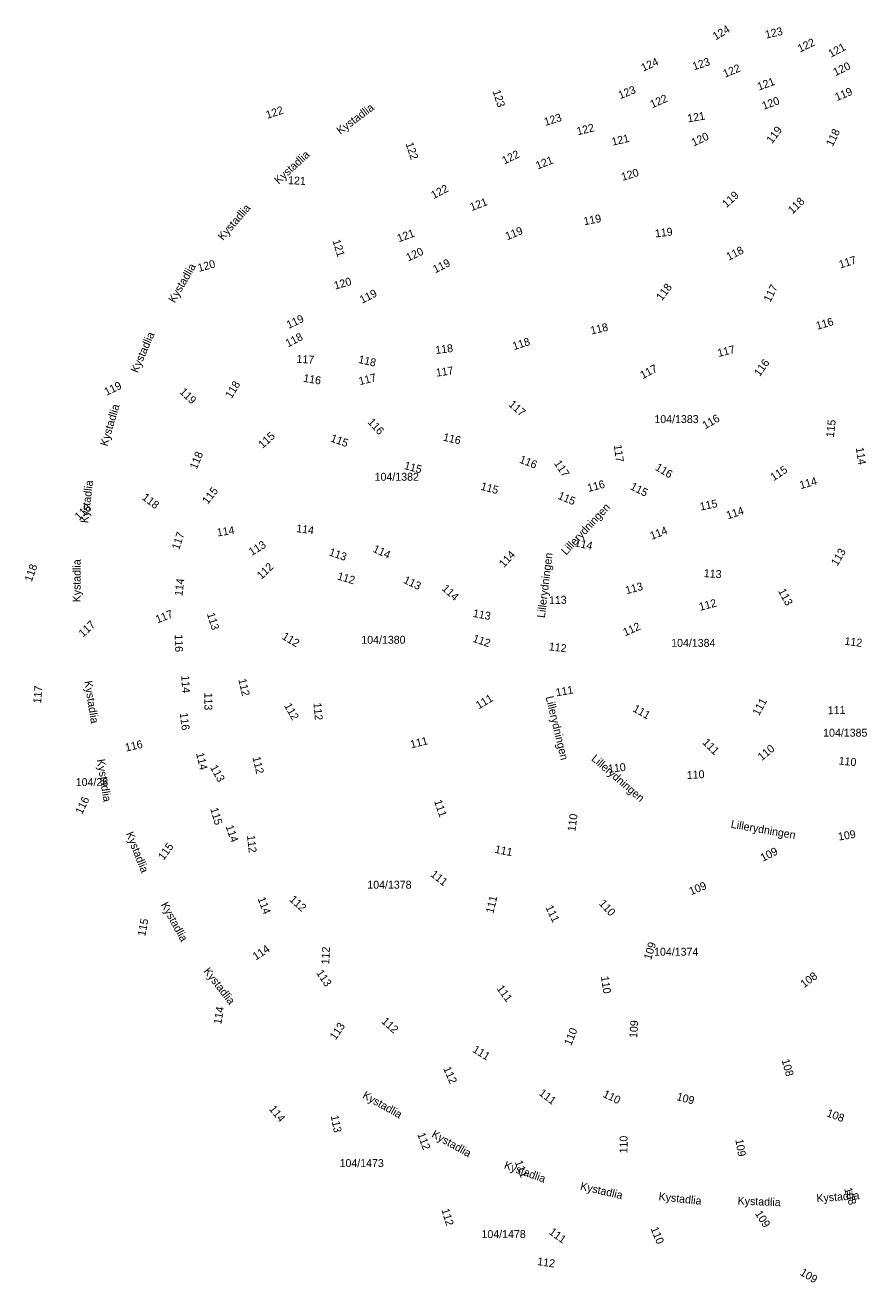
# Model space of a CAD drawing. Header units: millimetres. Extents: x 92351809 to 92617887, y 1600225597 to 1600386846.
# Tile 1 of 2: x 92351809 to 92458183, y 1600226283 to 1600384836. Entities that reach past the tile are written whole.
import ezdxf

# ---------------------------------------------------------------- set-up
doc = ezdxf.new("R2010")
doc.units = ezdxf.units.MM
doc.header["$MEASUREMENT"] = 0
for name, color, linetype in [('GatenavnTekst', 10, 'Continuous'), ('GnrBnrTekst', 10, 'Continuous'), ('HoydeTekst', 10, 'Continuous')]:
    doc.layers.add(name, color=color, linetype=linetype)

msp = doc.modelspace()

# ---------------------------------------------------------------- texts
at = {"layer": 'GatenavnTekst'}
for s, rotation, p in [('Kystadlia', 36.72094, (92391540, 1600371004, 121851)), ('Kystadlia', 42.49935, (92383769, 1600364729, 121087)), ('Kystadlia', 49.13397, (92376742, 1600357637, 120333)), ('Kystadlia', 59.83334, (92370655, 1600349750, 119662)), ('Kystadlia', 66.52366, (92365994, 1600340920, 119182)), ('Kystadlia', 73.46906, (92362177, 1600331687, 118512)), ('Kystadlia', 83.31626, (92359751, 1600322014, 117979)), ('Lillerydningen', 47.02455, (92420017, 1600317961, 113927)), ('Lillerydningen', 83.11292, (92417326, 1600310068, 112637)), ('Kystadlia', 89.95786, (92358800, 1600312070, 117270)), ('Kystadlia', 279.11335, (92359264, 1600302107, 116774)), ('Lillerydningen', 283.45882, (92417435, 1600300131, 111020)), ('Kystadlia', 279.11335, (92360848, 1600292233, 116054)), ('Lillerydningen', 319.10198, (92423111, 1600292240, 110116)), ('Lillerydningen', 349.99758, (92440722, 1600283660, 109493)), ('Kystadlia', 291.6469, (92364489, 1600282925, 115436)), ('Kystadlia', 298.51511, (92368897, 1600273967, 114831)), ('Kystadlia', 307.76865, (92374250, 1600265558, 114280)), ('Kystadlia', 330.49717, (92394255, 1600249646, 113354)), ('Kystadlia', 330.75019, (92402965, 1600244733, 112645)), ('Kystadlia', 340.0283, (92412113, 1600240739, 111857)), ('Kystadlia', 347.01877, (92421732, 1600238037, 111320)), ('Kystadlia', 353.81294, (92431640, 1600236703, 110589)), ('Kystadlia', 357.80459, (92441622, 1600236151, 110049)), ('Kystadlia', 4.11638, (92451610, 1600236451, 109230))]:
    msp.add_text(s, height=1000, rotation=rotation, dxfattribs=at).set_placement(p)
at = {"layer": 'GnrBnrTekst'}
for s, p in [('104/1383', (92431145, 1600334670)), ('104/1382', (92395875, 1600327400)), ('104/1380', (92394190, 1600306850)), ('104/1384', (92433260, 1600306465)), ('104/1385', (92452420, 1600295135)), ('104/28', (92358190, 1600288915)), ('104/1378', (92394945, 1600275975)), ('104/1374', (92431105, 1600267525)), ('104/1473', (92391450, 1600240880)), ('104/1478', (92409345, 1600231930))]:
    msp.add_text(s, height=1000, dxfattribs=at).set_placement(p)
at = {"layer": 'HoydeTekst'}
for s, rotation, p in [('124', 31.05077, (92438869, 1600382899, 124000)), ('123', 13.07338, (92445231, 1600383133, 123000)), ('122', 25.60096, (92449496, 1600381374, 122000)), ('121', 28.02622, (92453401, 1600380718, 121000)), ('124', 24.32956, (92429738, 1600378962, 124000)), ('123', 18.03661, (92436127, 1600379130, 123000)), ('122', 22.53593, (92440038, 1600378197, 122000)), ('120', 25.22315, (92453963, 1600378398, 120000)), ('121', 19.83103, (92444324, 1600376581, 121000)), ('123', 287.68847, (92410734, 1600376505, 123000)), ('123', 21.51526, (92426821, 1600375498, 123000)), ('119', 22.36139, (92454148, 1600375252, 119000)), ('122', 18.57572, (92382350, 1600373011, 122000)), ('122', 23.53457, (92430867, 1600374347, 122000)), ('120', 20.18973, (92444930, 1600374154, 120000)), ('123', 17.46861, (92417413, 1600372127, 123000)), ('121', 9.67336, (92435392, 1600372573, 121000)), ('122', 13.92659, (92421478, 1600370940, 122000)), ('119', 53.39293, (92445983, 1600369825, 119000)), ('118', 64.0577, (92453609, 1600369456, 118000)), ('122', 288.43495, (92399757, 1600369898, 122000)), ('121', 13.29195, (92425879, 1600369633, 121000)), ('120', 25.32056, (92436099, 1600369525, 120000)), ('122', 25.95782, (92412234, 1600367259, 122000)), ('121', 21.89588, (92416421, 1600366623, 121000)), ('120', 16.72648, (92427132, 1600365204, 120000)), ('121', 357.19152, (92384937, 1600364798, 121000)), ('122', 27.82989, (92403308, 1600362891, 122000)), ('119', 42.34931, (92440239, 1600361765, 119000)), ('121', 20.65141, (92408101, 1600361394, 121000)), ('118', 44.09584, (92448562, 1600360972, 118000)), ('119', 11.05146, (92422319, 1600359602, 119000)), ('121', 20.65743, (92398921, 1600357442, 121000)), ('119', 22.13834, (92412592, 1600357715, 119000)), ('119', 6.64407, (92431273, 1600358073, 119000)), ('121', 287.27762, (92390542, 1600357657, 121000)), ('120', 24.90477, (92400112, 1600355030, 120000)), ('118', 26.75415, (92440518, 1600355138, 118000)), ('117', 17.63114, (92454582, 1600354150, 117000)), ('120', 15.70424, (92373720, 1600353721, 120000)), ('119', 26.46094, (92403510, 1600353547, 119000)), ('120', 16.17445, (92390903, 1600351491, 120000)), ('119', 26.83404, (92394288, 1600349706, 119000)), ('118', 53.0024, (92432084, 1600350018, 118000)), ('117', 63.89209, (92445748, 1600349833, 117000)), ('119', 25.12782, (92385043, 1600346541, 119000)), ('116', 16.2602, (92451676, 1600346424, 116000)), ('118', 27.40075, (92384948, 1600344199, 118000)), ('118', 13.43552, (92423215, 1600345825, 118000)), ('118', 7.07428, (92403588, 1600343373, 118000)), ('118', 17.92792, (92413440, 1600343853, 118000)), ('117', 13.69467, (92439230, 1600343001, 117000)), ('117', 356.35551, (92385997, 1600342287, 117000)), ('118', 347.14191, (92393746, 1600342269, 118000)), ('117', 8.37867, (92403668, 1600340514, 117000)), ('117', 27.43072, (92429659, 1600340203, 117000)), ('116', 54.53664, (92444425, 1600340474, 116000)), ('119', 26.05141, (92362077, 1600338096, 119000)), ('118', 58.86359, (92377827, 1600337685, 118000)), ('116', 350.74245, (92386826, 1600339884, 116000)), ('117', 14.17806, (92394001, 1600339439, 117000)), ('119', 316.2774, (92371197, 1600338517, 119000)), ('117', 318.81407, (92412690, 1600336903, 117000)), ('116', 312.78396, (92394920, 1600334741, 116000)), ('116', 29.70345, (92437545, 1600333870, 116000)), ('115', 83.70318, (92453770, 1600332825, 115000)), ('115', 41.81564, (92381741, 1600331421, 115000)), ('116', 346.8961, (92404438, 1600332472, 116000)), ('115', 339.99395, (92390233, 1600332382, 115000)), ('117', 277.52382, (92426021, 1600331895, 117000)), ('118', 67.85328, (92373433, 1600328762, 118000)), ('116', 338.59482, (92414034, 1600329712, 116000)), ('114', 279.41563, (92456524, 1600331546, 114000)), ('115', 344.86221, (92399524, 1600328895, 115000)), ('117', 303.78937, (92418443, 1600329593, 117000)), ('116', 328.88865, (92431154, 1600328824, 116000)), ('115', 33.16713, (92446169, 1600327332, 115000)), ('115', 344.86221, (92409177, 1600326284, 115000)), ('116', 14.86536, (92422834, 1600325976, 116000)), ('115', 332.92033, (92428013, 1600326376, 115000)), ('114', 16.01544, (92449598, 1600326336, 114000)), ('118', 322.14658, (92366452, 1600325137, 118000)), ('115', 51.54629, (92374819, 1600324365, 115000)), ('115', 337.10356, (92418890, 1600325158, 115000)), ('118', 42.33994, (92358604, 1600322343, 118000)), ('115', 11.50311, (92436975, 1600323642, 115000)), ('114', 18.50381, (92440402, 1600322523, 114000)), ('117', 71.28488, (92371210, 1600318621, 117000)), ('114', 9.1195, (92376059, 1600320369, 114000)), ('114', 352.64116, (92385948, 1600320934, 114000)), ('114', 20.93729, (92430807, 1600319949, 114000)), ('113', 31.66489, (92380385, 1600317904, 113000)), ('114', 334.91287, (92395557, 1600318479, 114000)), ('114', 347.78536, (92421047, 1600319148, 114000)), ('113', 340.64259, (92390034, 1600318018, 113000)), ('114', 47.08257, (92412176, 1600316389, 114000)), ('113', 59.49565, (92454200, 1600316582, 113000)), ('118', 70.52464, (92352630, 1600314584, 118000)), ('112', 43.86182, (92381593, 1600314901, 112000)), ('113', 356.09951, (92437351, 1600315263, 113000)), ('114', 83.92456, (92371640, 1600312818, 114000)), ('112', 343.22675, (92391082, 1600314978, 112000)), ('113', 334.2981, (92399411, 1600314563, 113000)), ('113', 15.40607, (92427634, 1600313079, 113000)), ('114', 317.80028, (92404274, 1600313700, 114000)), ('113', 1.45636, (92417864, 1600311841, 113000)), ('113', 298.10135, (92446722, 1600313503, 113000)), ('117', 21.7539, (92368480, 1600309406, 117000)), ('113', 348.72102, (92408209, 1600310255, 113000)), ('112', 14.87568, (92436910, 1600310997, 112000)), ('117', 43.44132, (92359114, 1600307610, 117000)), ('113', 286.86686, (92374713, 1600310621, 113000)), ('112', 24.00401, (92427449, 1600307779, 112000)), ('112', 329.2556, (92384099, 1600307516, 112000)), ('116', 271.10383, (92370669, 1600308025, 116000)), ('112', 341.0903, (92408156, 1600307118, 112000)), ('112', 353.53514, (92417800, 1600306028, 112000)), ('112', 352.34935, (92455067, 1600306740, 112000)), ('114', 273.81407, (92371486, 1600302835, 114000)), ('112', 283.25142, (92378675, 1600302341, 112000)), ('117', 85.44005, (92353814, 1600299299, 117000)), ('113', 270.22827, (92374404, 1600300692, 113000)), ('111', 31.00855, (92408999, 1600298558, 111000)), ('111', 10.1952, (92418794, 1600300205, 111000)), ('112', 299.64019, (92384420, 1600299051, 112000)), ('112', 275.03295, (92388157, 1600299383, 112000)), ('111', 330.64225, (92428329, 1600298384, 111000)), ('111', 61.69924, (92444322, 1600297695, 111000)), ('111', 1.01698, (92453012, 1600297967, 111000)), ('116', 277.18633, (92371298, 1600298104, 116000)), ('116', 13.24052, (92364536, 1600293250, 116000)), ('111', 14.07554, (92400493, 1600293652, 111000)), ('111', 315.41219, (92437139, 1600294325, 111000)), ('110', 39.48969, (92444680, 1600292044, 110000)), ('114', 283.24878, (92373359, 1600293025, 114000)), ('112', 283.60054, (92380455, 1600292521, 112000)), ('110', 354.37325, (92454343, 1600291632, 110000)), ('113', 298.81079, (92375102, 1600291264, 113000)), ('110', 6.34019, (92425358, 1600290591, 110000)), ('110', 3.11272, (92435258, 1600289799, 110000)), ('116', 64.31506, (92358976, 1600285262, 116000)), ('115', 286.12758, (92375142, 1600286054, 115000)), ('111', 288.85316, (92403356, 1600287005, 111000)), ('110', 82.34005, (92421168, 1600283135, 110000)), ('114', 289.42271, (92377063, 1600283814, 114000)), ('112', 276.3944, (92379773, 1600282672, 112000)), ('109', 9.67627, (92454395, 1600282031, 109000)), ('115', 53.77782, (92369267, 1600279487, 115000)), ('111', 348.13227, (92410960, 1600280515, 111000)), ('109', 26.80871, (92444820, 1600279358, 109000)), ('111', 321.67447, (92402829, 1600277629, 111000)), ('109', 22.37414, (92435761, 1600275140, 109000)), ('114', 290.72556, (92381103, 1600274729, 114000)), ('112', 317.61103, (92385047, 1600274507, 112000)), ('111', 76.52684, (92410836, 1600272783, 111000)), ('111', 295.35944, (92417387, 1600273629, 111000)), ('110', 312.74279, (92424088, 1600274051, 110000)), ('115', 78.92795, (92366939, 1600269916, 115000)), ('114', 33.76643, (92380907, 1600266903, 114000)), ('112', 87.53188, (92390150, 1600266411, 112000)), ('109', 72.88394, (92430721, 1600266925, 109000)), ('113', 303.85925, (92388461, 1600265363, 113000)), ('108', 36.52886, (92450022, 1600263427, 108000)), ('111', 306.23094, (92411202, 1600263386, 111000)), ('110', 277.89404, (92424402, 1600264899, 110000)), ('114', 80.55173, (92376525, 1600258816, 114000)), ('113', 56.30993, (92390954, 1600256822, 113000)), ('112', 317.75911, (92396663, 1600259143, 112000)), ('109', 86.07242, (92428970, 1600257119, 109000)), ('110', 68.47589, (92420642, 1600256113, 110000)), ('111', 328.26912, (92408121, 1600255451, 111000)), ('108', 286.28699, (92447163, 1600254356, 108000)), ('112', 294.10223, (92404488, 1600253301, 112000)), ('111', 322.90716, (92416497, 1600250037, 111000)), ('110', 333.83843, (92424561, 1600249769, 110000)), ('109', 344.63693, (92433873, 1600249343, 109000)), ('114', 309.12261, (92382509, 1600248178, 114000)), ('108', 339.42748, (92452773, 1600247309, 108000)), ('113', 281.20429, (92390330, 1600247330, 113000)), ('112', 290.44955, (92401233, 1600245019, 112000)), ('110', 89.68691, (92427749, 1600242598, 110000)), ('109', 279.37209, (92441351, 1600244343, 109000)), ('111', 290.99721, (92413521, 1600241516, 111000)), ('108', 286.36695, (92455062, 1600238143, 108000)), ('112', 287.08757, (92404282, 1600235499, 112000)), ('109', 302.21478, (92443788, 1600235028, 109000)), ('111', 323.82038, (92417768, 1600232518, 111000)), ('110', 292.2059, (92430646, 1600233128, 110000)), ('112', 351.44706, (92416327, 1600228534, 112000)), ('109', 328.97837, (92449418, 1600227341, 109000))]:
    msp.add_text(s, height=1000, rotation=rotation, dxfattribs=at).set_placement(p)

doc.saveas('drawing.dxf')
